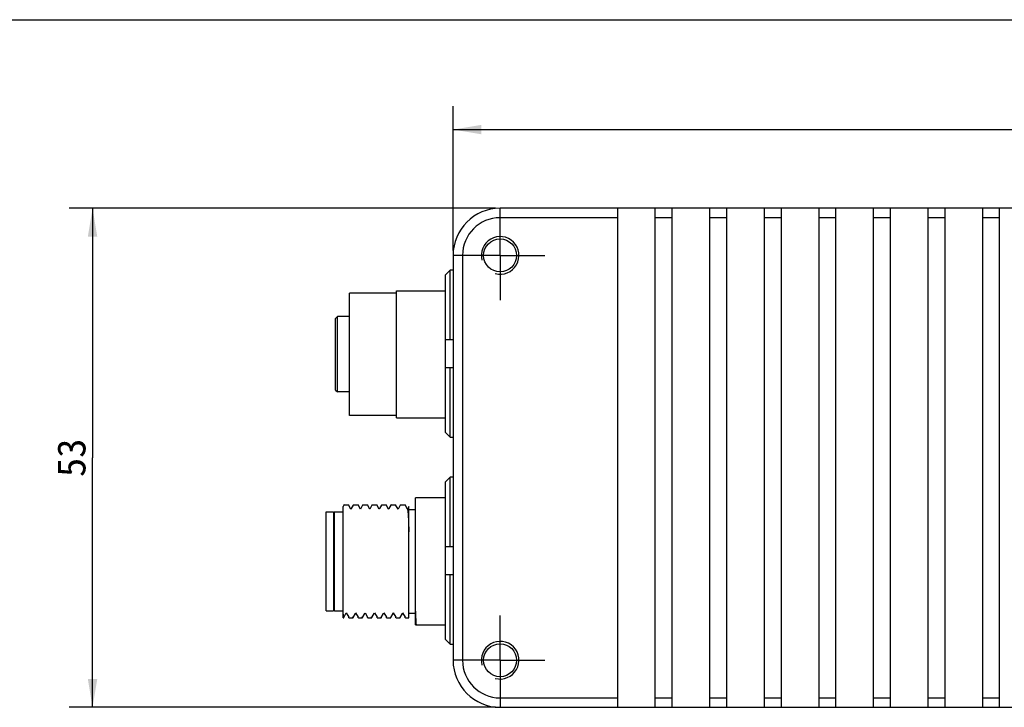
# Model space of a CAD drawing. Header units: millimetres. Extents: x 0 to 594, y 0 to 420.
# Tile 5 of 7: x 163 to 267, y 347 to 420. Entities that reach past the tile are written whole.
import ezdxf
from ezdxf.enums import TextEntityAlignment as Align

# ---------------------------------------------------------------- set-up
doc = ezdxf.new("R2010")
doc.units = ezdxf.units.MM
doc.header["$LTSCALE"] = 32.67
doc.linetypes.add('CENTER', pattern=[0.6, 0.375, -0.075, 0.075, -0.075])
doc.layers.get('0').update_dxf_attribs({"linetype": 'CONTINUOUS'})
for name, color, linetype in [('00_COMPONENTS', 7, 'CONTINUOUS'), ('03_ALL_AXES', 7, 'CONTINUOUS'), ('51__DRAFT_DIMS', 7, 'CONTINUOUS')]:
    doc.layers.add(name, color=color, linetype=linetype)
doc.styles.get("Standard").update_dxf_attribs({"font": 'simfang.ttf'})
doc.dimstyles.new('DIMSTYLE_1', dxfattribs={"dimtxt": 3, "dimasz": 3, "dimexe": 2.5, "dimexo": 0.5, "dimgap": 0.75, "dimtad": 1, "dimdsep": 46, "dimtxsty": 'STANDARD', "dimblk": '_FILLED', "dimblk1": '_FILLED', "dimblk2": '_FILLED', "dimcen": 0.09, "dimclrt": 3, "dimazin": 2, "dimtp": 0.5, "dimtm": 0.5, "dimtfac": 1, "dimtofl": 0, "dimtmove": 0, "dimatfit": 3, "dimldrblk": '_FILLED', "dimfxl": 1, "dimtolj": 1, "dimarcsym": 0})
doc.dimstyles.new('DIMSTYLE_2', dxfattribs={"dimtxt": 3, "dimasz": 3, "dimexe": 2.5, "dimexo": 0.5, "dimgap": 0.75, "dimtad": 1, "dimdsep": 46, "dimtxsty": 'STANDARD', "dimblk": '_FILLED', "dimblk1": '_FILLED', "dimblk2": '_FILLED', "dimcen": 0.09, "dimclrt": 3, "dimazin": 2, "dimtp": 0.3, "dimtm": 0.3, "dimtfac": 1, "dimtofl": 0, "dimtmove": 0, "dimatfit": 3, "dimldrblk": '_FILLED', "dimfxl": 1, "dimtolj": 1, "dimarcsym": 0})

# ---------------------------------------------------------------- blocks, each defined once
blk = doc.blocks.new('_FILLED')
at = {"color": 0, "linetype": 'ByBlock'}
blk.add_solid([(0, 0), (-1, 0.167), (-1, -0.167)], dxfattribs=at)
blk = doc.blocks.new('*D1')
at = {"layer": '51__DRAFT_DIMS', "color": 4}
for p, q in [((208.61, 395.47), (208.61, 410.83)), ((392.61, 395.47), (392.61, 410.83)), ((208.61, 408.33), (300.61, 408.33)), ((392.61, 408.33), (300.61, 408.33))]:
    blk.add_line(p, q, dxfattribs=at)
at = {"layer": '51__DRAFT_DIMS', "color": 4, "xscale": 3, "yscale": 3, "zscale": 3, "rotation": 180}
blk.add_blockref('_FILLED', (208.61, 408.33), dxfattribs=at)
at = {"layer": '51__DRAFT_DIMS', "color": 4, "xscale": 3, "yscale": 3, "zscale": 3}
blk.add_blockref('_FILLED', (392.61, 408.33), dxfattribs=at)
at = {"layer": '51__DRAFT_DIMS', "color": 3}
blk.add_text('184', height=3, dxfattribs=at).set_placement((300.61, 409.08), align=Align.CENTER)
blk = doc.blocks.new('*D2')
at = {"layer": '51__DRAFT_DIMS', "color": 4}
for p, q in [((213.11, 399.97), (167.78, 399.97)), ((170.28, 399.97), (170.28, 373.47)), ((170.28, 346.97), (170.28, 373.47)), ((213.11, 346.97), (167.78, 346.97))]:
    blk.add_line(p, q, dxfattribs=at)
at = {"layer": '51__DRAFT_DIMS', "color": 4, "xscale": 3, "yscale": 3, "zscale": 3}
for p, rotation in [((170.28, 399.97), 90), ((170.28, 346.97), 270)]:
    blk.add_blockref('_FILLED', p, dxfattribs=dict(at, rotation=rotation))
at = {"layer": '51__DRAFT_DIMS', "color": 3}
blk.add_text('53', height=3, rotation=90, dxfattribs=at).set_placement((169.53, 373.47), align=Align.CENTER)

msp = doc.modelspace()

# ---------------------------------------------------------------- linework, layer by layer
at = {"color": 7}
msp.add_line((0, 420), (594, 420), dxfattribs=at)
at = {"layer": '00_COMPONENTS', "color": 4}
for p, q in [((213.608, 398.971), (213.608, 399.971)), ((209.608, 394.971), (208.608, 394.971)), ((209.608, 351.971), (208.608, 351.971)), ((213.608, 347.971), (213.608, 346.971))]:
    msp.add_line(p, q, dxfattribs=at)
at = {"layer": '00_COMPONENTS', "color": 7}
for p, q in [((387.608, 399.971), (213.608, 399.971)), ((226.108, 346.971), (226.108, 399.971)), ((230.108, 346.971), (230.108, 399.971)), ((231.908, 346.971), (231.908, 399.971)), ((235.908, 346.971), (235.908, 399.971)), ((237.708, 346.971), (237.708, 399.971)), ((241.708, 346.971), (241.708, 399.971)), ((243.508, 346.971), (243.508, 399.971)), ((247.508, 346.971), (247.508, 399.971)), ((249.308, 346.971), (249.308, 399.971)), ((253.308, 346.971), (253.308, 399.971)), ((255.108, 346.971), (255.108, 399.971)), ((259.108, 346.971), (259.108, 399.971)), ((260.908, 346.971), (260.908, 399.971)), ((264.908, 346.971), (264.908, 399.971)), ((266.708, 346.971), (266.708, 399.971)), ((226.108, 398.971), (213.608, 398.971)), ((231.908, 398.971), (230.108, 398.971)), ((237.708, 398.971), (235.908, 398.971)), ((243.508, 398.971), (241.708, 398.971)), ((249.308, 398.971), (247.508, 398.971)), ((255.108, 398.971), (253.308, 398.971)), ((260.908, 398.971), (259.108, 398.971)), ((266.708, 398.971), (264.908, 398.971)), ((208.608, 394.971), (208.608, 351.971)), ((209.608, 394.971), (209.608, 351.971)), ((208.308, 393.408), (207.808, 392.901)), ((207.808, 376.168), (207.808, 392.901)), ((208.308, 386.034), (208.308, 393.408)), ((208.608, 393.408), (208.308, 393.408)), ((197.608, 377.971), (197.608, 390.971)), ((202.608, 390.971), (197.608, 390.971)), ((202.608, 377.721), (202.608, 391.221)), ((202.608, 391.221), (207.808, 391.221)), ((196.108, 388.271), (196.308, 388.471)), ((196.308, 380.471), (196.308, 388.471)), ((197.608, 388.471), (196.308, 388.471)), ((196.108, 380.671), (196.108, 388.271)), ((207.808, 386.034), (208.608, 386.034)), ((208.608, 383.034), (207.808, 383.034)), ((208.308, 375.66), (208.308, 383.034)), ((196.108, 380.671), (196.308, 380.471)), ((197.608, 380.471), (196.308, 380.471)), ((202.608, 377.971), (197.608, 377.971)), ((202.608, 377.721), (207.808, 377.721)), ((207.808, 376.168), (208.308, 375.66)), ((208.308, 375.66), (208.608, 375.66)), ((208.308, 371.408), (207.808, 370.901)), ((207.808, 354.168), (207.808, 370.901)), ((208.308, 364.034), (208.308, 371.408)), ((208.608, 371.408), (208.308, 371.408)), ((197.007, 368.466), (196.987, 368.432)), ((197.014, 368.471), (197.493, 368.471)), ((197.753, 368.027), (197.501, 368.464)), ((198.007, 368.466), (197.987, 368.432)), ((198.014, 368.471), (198.493, 368.471)), ((198.754, 368.027), (198.501, 368.464)), ((199.007, 368.466), (198.987, 368.432)), ((199.014, 368.471), (199.007, 368.466)), ((199.014, 368.471), (199.493, 368.471)), ((199.754, 368.027), (199.501, 368.464)), ((200.007, 368.466), (199.987, 368.432)), ((200.014, 368.471), (200.007, 368.466)), ((200.014, 368.471), (200.493, 368.471)), ((200.753, 368.027), (200.501, 368.464)), ((201.007, 368.466), (200.988, 368.433)), ((201.014, 368.471), (201.493, 368.471)), ((201.754, 368.027), (201.501, 368.464)), ((202.007, 368.466), (201.988, 368.433)), ((202.014, 368.471), (202.493, 368.471)), ((202.753, 368.027), (202.501, 368.465)), ((203.007, 368.466), (202.988, 368.433)), ((203.014, 368.471), (203.493, 368.471)), ((203.761, 368.013), (203.501, 368.464)), ((204.608, 355.721), (204.608, 369.221)), ((207.808, 369.221), (204.608, 369.221)), ((195.108, 357.222), (195.108, 367.721)), ((195.108, 367.721), (195.908, 367.721)), ((195.908, 367.721), (195.908, 357.222)), ((195.908, 367.621), (196.008, 367.721)), ((196.008, 357.221), (196.008, 367.721)), ((196.008, 367.721), (196.908, 367.721)), ((196.987, 368.432), (196.908, 368.294)), ((196.908, 356.471), (196.908, 368.294)), ((197.788, 368.086), (197.753, 368.027)), ((197.761, 368.013), (197.753, 368.027)), ((197.987, 368.432), (197.788, 368.086)), ((198.788, 368.086), (198.754, 368.027)), ((198.761, 368.013), (198.754, 368.027)), ((198.987, 368.432), (198.788, 368.086)), ((199.788, 368.086), (199.754, 368.027)), ((199.761, 368.013), (199.754, 368.027)), ((199.987, 368.432), (199.788, 368.086)), ((200.789, 368.089), (200.753, 368.027)), ((200.762, 368.013), (200.753, 368.027)), ((200.988, 368.433), (200.789, 368.089)), ((201.789, 368.089), (201.754, 368.027)), ((201.761, 368.013), (201.754, 368.027)), ((201.988, 368.433), (201.789, 368.089)), ((202.789, 368.089), (202.753, 368.027)), ((202.761, 368.013), (202.753, 368.027)), ((202.988, 368.433), (202.789, 368.089)), ((203.789, 368.088), (203.753, 368.027)), ((203.908, 368.294), (203.789, 368.088)), ((203.908, 356.472), (203.908, 368.294)), ((203.908, 367.971), (204.608, 367.971)), ((207.808, 364.034), (208.608, 364.034)), ((208.608, 361.034), (207.808, 361.034)), ((208.308, 353.66), (208.308, 361.034)), ((195.108, 357.221), (195.908, 357.221)), ((195.908, 357.321), (196.008, 357.221)), ((196.008, 357.221), (196.908, 357.221)), ((196.98, 356.525), (197.222, 356.942)), ((197.222, 356.942), (197.254, 356.997)), ((197.246, 357.011), (197.519, 356.538)), ((197.98, 356.525), (198.222, 356.942)), ((198.222, 356.942), (198.254, 356.997)), ((198.245, 357.011), (198.519, 356.538)), ((198.98, 356.525), (199.222, 356.942)), ((199.222, 356.942), (199.254, 356.997)), ((199.245, 357.011), (199.519, 356.538)), ((200.022, 356.596), (200.221, 356.942)), ((200.221, 356.942), (200.253, 356.997)), ((200.246, 357.011), (200.52, 356.537)), ((200.98, 356.525), (201.221, 356.941)), ((201.221, 356.941), (201.254, 356.997)), ((201.246, 357.011), (201.519, 356.538)), ((201.98, 356.524), (202.221, 356.941)), ((202.221, 356.941), (202.254, 356.997)), ((202.246, 357.011), (202.519, 356.538)), ((202.98, 356.525), (203.221, 356.941)), ((203.221, 356.941), (203.253, 356.997)), ((203.246, 357.011), (203.519, 356.538)), ((203.908, 356.971), (204.608, 356.971)), ((196.908, 356.471), (196.965, 356.471)), ((196.972, 356.511), (196.98, 356.525)), ((196.972, 356.511), (196.973, 356.513)), ((197.543, 356.471), (197.965, 356.471)), ((197.972, 356.511), (197.98, 356.525)), ((198.543, 356.471), (198.965, 356.471)), ((198.972, 356.51), (198.98, 356.525)), ((199.543, 356.471), (199.965, 356.471)), ((199.972, 356.51), (199.98, 356.525)), ((199.98, 356.525), (200.022, 356.596)), ((200.52, 356.535), (200.515, 356.562)), ((200.543, 356.471), (200.965, 356.471)), ((200.972, 356.51), (200.98, 356.525)), ((201.543, 356.471), (201.965, 356.471)), ((201.972, 356.51), (201.98, 356.524)), ((201.972, 356.51), (201.974, 356.514)), ((202.543, 356.471), (202.965, 356.471)), ((202.972, 356.511), (202.98, 356.525)), ((203.543, 356.471), (203.908, 356.471)), ((204.608, 355.721), (205.337, 355.721)), ((205.34, 355.721), (206.837, 355.721)), ((206.84, 355.721), (207.808, 355.721)), ((207.808, 354.168), (208.308, 353.66)), ((208.308, 353.66), (208.608, 353.66)), ((213.608, 347.971), (226.108, 347.971)), ((230.108, 347.971), (231.908, 347.971)), ((235.908, 347.971), (237.708, 347.971)), ((241.708, 347.971), (243.508, 347.971)), ((247.508, 347.971), (249.308, 347.971)), ((253.308, 347.971), (255.108, 347.971)), ((259.108, 347.971), (260.908, 347.971)), ((264.908, 347.971), (266.708, 347.971)), ((213.608, 346.971), (387.608, 346.971))]:
    msp.add_line(p, q, dxfattribs=at)
for centre in [(213.608, 394.971), (213.608, 351.971)]:
    msp.add_circle(centre, 1.75, dxfattribs=at)
for centre, radius, start, end in [((213.608, 394.971), 5, 90, 180), ((213.608, 394.971), 4, 90, 180), ((213.608, 351.971), 5, 180, 270), ((213.608, 351.971), 4, 180, 270)]:
    msp.add_arc(centre, radius, start, end, dxfattribs=at)
at = {"layer": '00_COMPONENTS', "color": 4}
for centre in [(213.608, 394.971), (213.608, 351.971)]:
    msp.add_arc(centre, 2, 255, 195, dxfattribs=at)
at = {"layer": '00_COMPONENTS', "color": 7}
for points, knots in [([(197.014, 368.471), (197.013, 368.471), (197.01, 368.471), (197.008, 368.468), (197.007, 368.466)], [0, 0, 0, 0, 0.1891144, 1, 1, 1, 1]), ([(197.493, 368.471), (197.493, 368.471), (197.497, 368.47), (197.499, 368.467), (197.501, 368.464)], [0, 0, 0, 0, 0.18833, 1, 1, 1, 1]), ([(198.007, 368.466), (198.007, 368.465), (198.005, 368.462), (198.003, 368.458), (198.002, 368.455)], [0, 0, 0, 0, 0.2095191, 1, 1, 1, 1]), ([(198.014, 368.471), (198.013, 368.471), (198.01, 368.471), (198.008, 368.468), (198.007, 368.466)], [0, 0, 0, 0, 0.1896968, 1, 1, 1, 1]), ([(198.493, 368.471), (198.493, 368.471), (198.497, 368.47), (198.499, 368.467), (198.501, 368.464)], [0, 0, 0, 0, 0.1884023, 1, 1, 1, 1]), ([(199.493, 368.471), (199.493, 368.471), (199.497, 368.471), (199.499, 368.467), (199.501, 368.464)], [0, 0, 0, 0, 0.1894846, 1, 1, 1, 1]), ([(200.493, 368.471), (200.493, 368.471), (200.497, 368.47), (200.499, 368.467), (200.501, 368.464)], [0, 0, 0, 0, 0.1882511, 1, 1, 1, 1]), ([(201.007, 368.466), (201.007, 368.465), (201.005, 368.462), (201.003, 368.458), (201.002, 368.455)], [0, 0, 0, 0, 0.2095838, 1, 1, 1, 1]), ([(201.014, 368.471), (201.013, 368.471), (201.01, 368.471), (201.008, 368.468), (201.007, 368.466)], [0, 0, 0, 0, 0.1896567, 1, 1, 1, 1]), ([(201.493, 368.471), (201.493, 368.471), (201.497, 368.47), (201.499, 368.467), (201.501, 368.464)], [0, 0, 0, 0, 0.1890565, 1, 1, 1, 1]), ([(202.007, 368.466), (202.007, 368.465), (202.005, 368.462), (202.003, 368.458), (202.002, 368.455)], [0, 0, 0, 0, 0.2097188, 1, 1, 1, 1]), ([(202.014, 368.471), (202.013, 368.471), (202.01, 368.471), (202.008, 368.468), (202.007, 368.466)], [0, 0, 0, 0, 0.1895839, 1, 1, 1, 1]), ([(202.493, 368.471), (202.493, 368.471), (202.497, 368.471), (202.499, 368.467), (202.501, 368.465)], [0, 0, 0, 0, 0.1890623, 1, 1, 1, 1]), ([(203.007, 368.466), (203.007, 368.465), (203.005, 368.462), (203.003, 368.458), (203.002, 368.455)], [0, 0, 0, 0, 0.2098907, 1, 1, 1, 1]), ([(203.014, 368.471), (203.013, 368.471), (203.01, 368.471), (203.008, 368.468), (203.007, 368.466)], [0, 0, 0, 0, 0.189442, 1, 1, 1, 1]), ([(203.493, 368.471), (203.493, 368.471), (203.497, 368.47), (203.499, 368.467), (203.501, 368.464)], [0, 0, 0, 0, 0.1880601, 1, 1, 1, 1]), ([(203.761, 368.013), (203.766, 368.005), (203.773, 367.982), (203.781, 367.939), (203.79, 367.878), (203.799, 367.799), (203.808, 367.702), (203.821, 367.538), (203.837, 367.293), (203.855, 366.952), (203.873, 366.551), (203.891, 366.097), (203.903, 365.777), (203.908, 365.609)], [0, 0, 0, 0, 0.0110773, 0.0294061, 0.0551079, 0.0881884, 0.1285886, 0.1761648, 0.2920842, 0.4343826, 0.6013881, 0.7907961, 1, 1, 1, 1]), ([(204.703, 355.721), (204.685, 355.996), (204.65, 356.624), (204.623, 357.252), (204.608, 357.606)], [0, 0, 0, 0, 0.4379355, 1, 1, 1, 1]), ([(196.908, 356.853), (196.913, 356.797), (196.919, 356.72), (196.929, 356.625), (196.936, 356.571), (196.943, 356.529), (196.95, 356.499), (196.955, 356.481), (196.962, 356.471), (196.965, 356.471)], [0, 0, 0, 0, 0.4280323, 0.5976606, 0.7372994, 0.8468004, 0.9262012, 0.9760831, 1, 1, 1, 1]), ([(196.943, 356.561), (196.945, 356.551), (196.948, 356.535), (196.954, 356.517), (196.959, 356.509), (196.962, 356.505), (196.966, 356.504), (196.968, 356.505), (196.969, 356.506)], [0, 0, 0, 0, 0.436803, 0.7311224, 0.8276569, 0.8948544, 0.9442933, 1, 1, 1, 1]), ([(196.965, 356.471), (196.968, 356.471), (196.973, 356.478), (196.981, 356.5), (196.986, 356.522), (196.989, 356.54)], [0, 0, 0, 0, 0.0991339, 0.2901143, 1, 1, 1, 1]), ([(197.519, 356.538), (197.518, 356.542), (197.515, 356.561), (197.512, 356.58), (197.511, 356.594)], [0, 0, 0, 0, 0.2225119, 1, 1, 1, 1]), ([(197.543, 356.471), (197.54, 356.471), (197.534, 356.477), (197.526, 356.499), (197.522, 356.521), (197.519, 356.538)], [0, 0, 0, 0, 0.0997834, 0.2908589, 1, 1, 1, 1]), ([(197.96, 356.509), (197.956, 356.514), (197.95, 356.533), (197.945, 356.551), (197.943, 356.562)], [0, 0, 0, 0, 0.3563483, 1, 1, 1, 1]), ([(197.972, 356.513), (197.971, 356.511), (197.967, 356.505), (197.962, 356.508), (197.96, 356.509)], [0, 0, 0, 0, 0.5668507, 1, 1, 1, 1]), ([(197.965, 356.471), (197.968, 356.471), (197.973, 356.478), (197.981, 356.5), (197.986, 356.522), (197.989, 356.539)], [0, 0, 0, 0, 0.0993034, 0.2903045, 1, 1, 1, 1]), ([(198.519, 356.538), (198.518, 356.542), (198.515, 356.56), (198.512, 356.579), (198.511, 356.593)], [0, 0, 0, 0, 0.2226411, 1, 1, 1, 1]), ([(198.543, 356.471), (198.54, 356.471), (198.534, 356.477), (198.526, 356.499), (198.522, 356.521), (198.519, 356.538)], [0, 0, 0, 0, 0.0998379, 0.2909119, 1, 1, 1, 1]), ([(198.96, 356.509), (198.956, 356.514), (198.949, 356.533), (198.945, 356.551), (198.943, 356.563)], [0, 0, 0, 0, 0.3570797, 1, 1, 1, 1]), ([(198.972, 356.513), (198.971, 356.51), (198.967, 356.505), (198.961, 356.508), (198.96, 356.509)], [0, 0, 0, 0, 0.5642909, 1, 1, 1, 1]), ([(198.965, 356.471), (198.968, 356.471), (198.973, 356.478), (198.981, 356.5), (198.986, 356.522), (198.989, 356.539)], [0, 0, 0, 0, 0.0993627, 0.2903742, 1, 1, 1, 1]), ([(199.519, 356.538), (199.518, 356.542), (199.515, 356.561), (199.512, 356.58), (199.51, 356.595)], [0, 0, 0, 0, 0.2219785, 1, 1, 1, 1]), ([(199.543, 356.471), (199.54, 356.471), (199.535, 356.477), (199.527, 356.499), (199.522, 356.521), (199.519, 356.538)], [0, 0, 0, 0, 0.0998452, 0.2909265, 1, 1, 1, 1]), ([(199.946, 356.547), (199.945, 356.551), (199.942, 356.566), (199.939, 356.582), (199.937, 356.594)], [0, 0, 0, 0, 0.2160786, 1, 1, 1, 1]), ([(199.963, 356.506), (199.962, 356.507), (199.958, 356.51), (199.952, 356.524), (199.948, 356.537), (199.946, 356.547)], [0, 0, 0, 0, 0.1245223, 0.3259226, 1, 1, 1, 1]), ([(199.972, 356.512), (199.971, 356.511), (199.97, 356.508), (199.966, 356.505), (199.963, 356.506)], [0, 0, 0, 0, 0.3488833, 1, 1, 1, 1]), ([(199.965, 356.471), (199.968, 356.471), (199.973, 356.477), (199.981, 356.5), (199.986, 356.522), (199.989, 356.539)], [0, 0, 0, 0, 0.099519, 0.2904343, 1, 1, 1, 1]), ([(200.543, 356.471), (200.54, 356.471), (200.535, 356.477), (200.527, 356.498), (200.522, 356.519), (200.52, 356.535)], [0, 0, 0, 0, 0.1012263, 0.2925059, 1, 1, 1, 1]), ([(200.944, 356.563), (200.946, 356.553), (200.949, 356.538), (200.955, 356.52), (200.96, 356.511), (200.963, 356.507), (200.967, 356.506), (200.969, 356.507), (200.97, 356.508)], [0, 0, 0, 0, 0.4335052, 0.7287648, 0.8270496, 0.8963116, 0.9465724, 1, 1, 1, 1]), ([(200.965, 356.471), (200.968, 356.471), (200.973, 356.478), (200.981, 356.5), (200.986, 356.522), (200.989, 356.539)], [0, 0, 0, 0, 0.0992559, 0.290257, 1, 1, 1, 1]), ([(201.519, 356.538), (201.518, 356.542), (201.515, 356.561), (201.512, 356.579), (201.511, 356.593)], [0, 0, 0, 0, 0.2226824, 1, 1, 1, 1]), ([(201.543, 356.471), (201.54, 356.471), (201.534, 356.477), (201.526, 356.499), (201.522, 356.521), (201.519, 356.538)], [0, 0, 0, 0, 0.0997894, 0.2908561, 1, 1, 1, 1]), ([(201.943, 356.56), (201.944, 356.555), (201.946, 356.545), (201.95, 356.531), (201.954, 356.518), (201.958, 356.508), (201.964, 356.503), (201.968, 356.505), (201.97, 356.507)], [0, 0, 0, 0, 0.2392939, 0.4413103, 0.675035, 0.8285794, 0.9161067, 1, 1, 1, 1]), ([(201.965, 356.471), (201.968, 356.471), (201.973, 356.478), (201.981, 356.5), (201.986, 356.522), (201.989, 356.54)], [0, 0, 0, 0, 0.0991707, 0.2901486, 1, 1, 1, 1]), ([(202.519, 356.538), (202.518, 356.542), (202.515, 356.561), (202.512, 356.58), (202.51, 356.595)], [0, 0, 0, 0, 0.2221717, 1, 1, 1, 1]), ([(202.543, 356.471), (202.54, 356.471), (202.534, 356.477), (202.527, 356.499), (202.522, 356.521), (202.519, 356.538)], [0, 0, 0, 0, 0.0997428, 0.290811, 1, 1, 1, 1]), ([(202.944, 356.561), (202.946, 356.552), (202.95, 356.537), (202.955, 356.519), (202.96, 356.511), (202.963, 356.507), (202.967, 356.506), (202.969, 356.507), (202.97, 356.508)], [0, 0, 0, 0, 0.4364551, 0.7314832, 0.8285316, 0.8961504, 0.9454172, 1, 1, 1, 1]), ([(202.965, 356.471), (202.968, 356.471), (202.973, 356.478), (202.981, 356.5), (202.986, 356.522), (202.989, 356.54)], [0, 0, 0, 0, 0.099153, 0.2901403, 1, 1, 1, 1]), ([(203.519, 356.538), (203.518, 356.542), (203.515, 356.56), (203.513, 356.579), (203.511, 356.593)], [0, 0, 0, 0, 0.2228931, 1, 1, 1, 1]), ([(203.543, 356.471), (203.54, 356.471), (203.534, 356.477), (203.526, 356.499), (203.522, 356.521), (203.519, 356.538)], [0, 0, 0, 0, 0.0998221, 0.2908942, 1, 1, 1, 1])]:
    msp.add_open_spline(points, degree=3, knots=knots, dxfattribs=at)
for points in [[(196.969, 356.506), (196.97, 356.507), (196.971, 356.509), (196.972, 356.511)], [(200.97, 356.508), (200.971, 356.509), (200.973, 356.511), (200.974, 356.513)], [(201.97, 356.507), (201.971, 356.508), (201.971, 356.509), (201.972, 356.51)], [(202.97, 356.508), (202.971, 356.509), (202.972, 356.511), (202.973, 356.512)]]:
    msp.add_open_spline(points, degree=3, dxfattribs=at)
at = {"layer": '03_ALL_AXES', "color": 1, "linetype": 'CENTER'}
for p, q in [((213.608, 394.971), (213.608, 399.721)), ((213.608, 394.971), (208.858, 394.971)), ((213.608, 394.971), (213.608, 390.221)), ((213.608, 394.971), (218.358, 394.971)), ((213.608, 351.971), (213.608, 356.721)), ((213.608, 351.971), (208.858, 351.971)), ((213.608, 351.971), (213.608, 347.221)), ((213.608, 351.971), (218.358, 351.971))]:
    msp.add_line(p, q, dxfattribs=at)

# ---------------------------------------------------------------- dimensions: what is measured, and where the dimension line sits
at = {"layer": '51__DRAFT_DIMS', "color": 4}
dim = msp.add_linear_dim(base=(392.608, 408.333), p1=(208.608, 394.971), p2=(392.608, 394.971), dimstyle='DIMSTYLE_1', dxfattribs=at)
dim.commit()
dim.dimension.update_dxf_attribs({"geometry": '*D1', "text_midpoint": (300.749, 408.333), "dimtype": 160})
dim = msp.add_linear_dim(base=(170.281, 346.971), p1=(213.608, 399.971), p2=(213.608, 346.971), angle=270, dimstyle='DIMSTYLE_2', dxfattribs=at)
dim.commit()
dim.dimension.update_dxf_attribs({"geometry": '*D2', "text_midpoint": (170.281, 373.433), "dimtype": 160})

doc.saveas('drawing.dxf')
